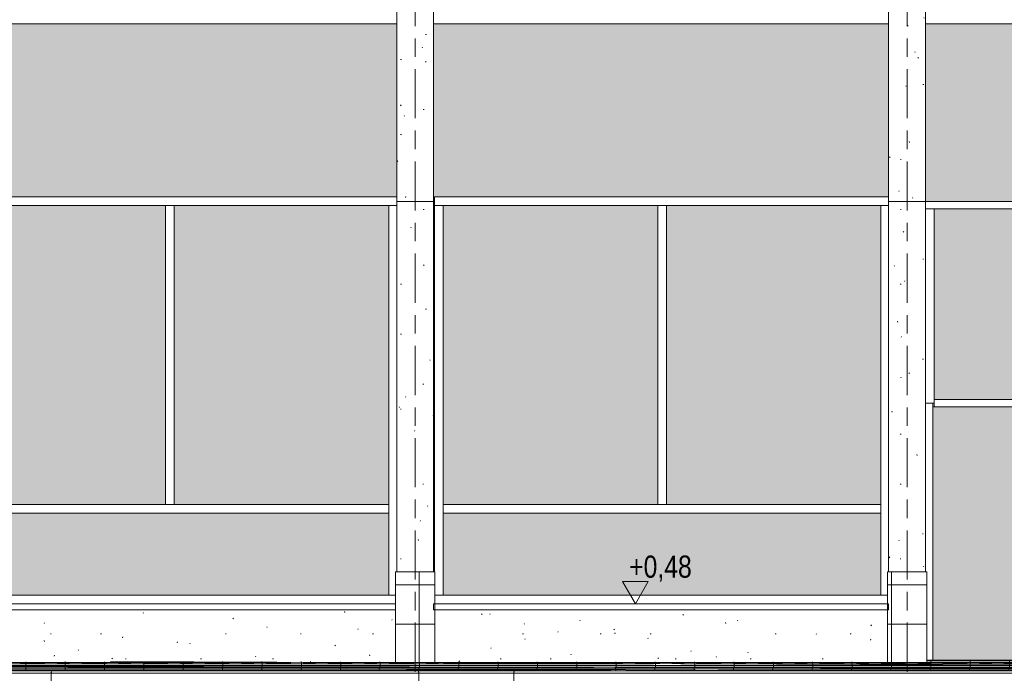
# Model space of a CAD drawing. Header units: metres. Extents: x -32 to 170, y -15 to 869.
# Tile 35 of 66: x 0.77 to 8.77, y -2.88 to 2.43. Entities that reach past the tile are written whole.
import ezdxf

# ---------------------------------------------------------------- set-up
doc = ezdxf.new("R2010")
doc.units = ezdxf.units.M
doc.linetypes.add('_Ebene_', pattern=[0.4, 0.2, -0.1, 0, -0.1])
doc.linetypes.add('_Rasterlinie_', pattern=[0.75, 0.4, -0.1, 0.15, -0.1])
for name, color, linetype, lineweight in [('A_Ebenen', 130, 'Continuous', 5), ('A_Fassade', 113, 'Continuous', 5), ('A_Geschossdecken', 7, 'Continuous', 5), ('A_Geschossdecken_Oberflächenschraffur', 7, 'Continuous', 5), ('A_Hoehenkoten', 124, 'Continuous', 5), ('A_Raster', 128, 'Continuous', 5), ('A_Stuetze-Gr', 151, 'Continuous', 5), ('A_Wand', 244, 'Continuous', 5), ('A_Wände_Oberflächenschraffur', 244, 'Continuous', 5)]:
    doc.layers.add(name, color=color, linetype=linetype, lineweight=lineweight)
doc.styles.add('Arial', font='arial.ttf', dxfattribs={"width": 0.8, "height": 0.18})
pattern_1 = [(0, (-9.746, 18.958), (0.813, 0.203), [0.007, -0.603, 0.007, -0.603, -3.251]), (0, (-9.746, 18.958), (0.813, 0.203), [-1.219, 0.007, -1.212, 0.007, -0.603, -1.422]), (0, (-9.746, 18.958), (0.813, 0.203), [-3.048, 0.007, -0.4, 0.007, -1.009]), (120, (-9.441, 19.06), (-0.5823032, 0.6025787), [0.007, -0.603, 0.007, -0.603, -3.251]), (120, (-9.441, 19.06), (-0.5823032, 0.6025787), [-1.219, 0.007, -1.212, 0.007, -0.603, -1.422]), (120, (-9.441, 19.06), (-0.5823032, 0.6025787), [-3.048, 0.007, -0.4, 0.007, -1.009]), (240, (-9.34, 19.466), (-0.2306968, -0.8055787), [0.007, -0.603, 0.007, -0.603, -3.251]), (240, (-9.34, 19.466), (-0.2306968, -0.8055787), [-1.219, 0.007, -1.212, 0.007, -0.603, -1.422]), (240, (-9.34, 19.466), (-0.2306968, -0.8055787), [-3.048, 0.007, -0.4, 0.007, -1.009])]
pattern_2 = [(0, (-9.746, -3.23), (0, 0.009), []), (90, (-9.746, -3.23), (-0.32, 2e-17), [])]
pattern_3 = [(0, (-9.746, 18.958), (0, 0.32), []), (90, (-9.746, 18.958), (-0.32, 2e-17), [])]
pattern_4 = [(0, (-9.746, -3.404), (0, 0.012), []), (90, (-9.746, -3.404), (-0.32, 2e-17), [])]
pattern_5 = [(0.005, (-9.744, -3.417), (-1.047e-06, 0.012), []), (90, (-9.744, -3.417), (-0.32, 2e-17), [])]
pattern_6 = [(0.005, (-9.744, -3.444), (-1.1345e-06, 0.013), []), (90, (-9.744, -3.444), (-0.32, 2e-17), [])]
pattern_7 = [(359.99, (-9.75, -3.358), (1.92e-06, 0.011), []), (90, (-9.75, -3.358), (-0.32, 2e-17), [])]
pattern_8 = [(0, (-9.746, -3.379), (0, 0.012), []), (90, (-9.746, -3.379), (-0.32, 2e-17), [])]

# ---------------------------------------------------------------- blocks, each defined once
blk = doc.blocks.new('System Panel - Solid-8069820-A')
at = {"layer": 'A_Fassade', "lineweight": 9}
blk.add_hatch(color=10, dxfattribs=at).paths.add_polyline_path([(1.2461, -2.2451), (3.7666, -2.2451), (3.7666, -1.5771), (0.2066, -1.5771), (0.2066, -2.2451), (0.3229, -2.2451)], flags=0)
blk = doc.blocks.new('System Panel - Glazed-8069821-A')
at = {"layer": 'A_Fassade', "lineweight": 9}
blk.add_hatch(color=10, dxfattribs=at).paths.add_polyline_path([(2.0216, -1.5071), (3.7666, -1.5071), (3.7666, 0.9229), (2.0216, 0.9229), (2.0216, 0.5275)], flags=0)
blk = doc.blocks.new('Rectangular Mullion - 70mm x 160mm-8069822-A')
at = {"layer": 'A_Fassade', "color": 250, "lineweight": 9}
for p, q in [((0.1366, 0.9229), (0.1366, 0.9929)), ((1.9866, 0.9929), (0.1366, 0.9929)), ((1.9866, 0.9229), (0.1366, 0.9229))]:
    blk.add_line(p, q, dxfattribs=at)
blk = doc.blocks.new('Rectangular Mullion - 70mm x 160mm-8069823-A')
at = {"layer": 'A_Fassade', "color": 250, "lineweight": 9}
for p, q in [((3.8316, 0.9929), (1.9866, 0.9929)), ((3.8316, 0.9229), (1.9866, 0.9229))]:
    blk.add_line(p, q, dxfattribs=at)
blk = doc.blocks.new('Rectangular Mullion - 70mm x 160mm-8069824-A')
at = {"layer": 'A_Fassade', "color": 250, "lineweight": 9}
blk.add_line((0.1383, -2.2451), (1.9866, -2.2451), dxfattribs=at)
blk = doc.blocks.new('Rectangular Mullion - 70mm x 160mm-8069827-A')
at = {"layer": 'A_Fassade', "color": 250, "lineweight": 9}
for p, q in [((3.7666, 0.9229), (3.8316, 0.9229)), ((3.7666, -1.5421), (3.7666, 0.9229))]:
    blk.add_line(p, q, dxfattribs=at)
blk = doc.blocks.new('Rectangular Mullion - 70mm x 160mm-8069828-A')
at = {"layer": 'A_Fassade', "color": 250, "lineweight": 9}
for p, q in [((3.7666, -2.2451), (3.7666, -1.5421)), ((3.8216, -2.2451), (3.7666, -2.2451))]:
    blk.add_line(p, q, dxfattribs=at)
blk = doc.blocks.new('Rectangular Mullion - 70mm x 160mm-8069829-A')
at = {"layer": 'A_Fassade', "color": 250, "lineweight": 9}
for p, q in [((0.2066, -1.5771), (0.2066, -1.5071)), ((1.9866, -1.5071), (0.2066, -1.5071)), ((1.9866, -1.5771), (0.2066, -1.5771))]:
    blk.add_line(p, q, dxfattribs=at)
blk = doc.blocks.new('Rectangular Mullion - 70mm x 160mm-8069830-A')
at = {"layer": 'A_Fassade', "color": 250, "lineweight": 9}
for p, q in [((1.9516, 0.9229), (2.0216, 0.9229)), ((1.9516, 0.9229), (1.9516, -1.5071)), ((2.0216, 0.9229), (2.0216, -1.5071)), ((2.0216, -1.5071), (1.9516, -1.5071))]:
    blk.add_line(p, q, dxfattribs=at)
blk = doc.blocks.new('Rectangular Mullion - 70mm x 160mm-8069831-A')
at = {"layer": 'A_Fassade', "color": 250, "lineweight": 9}
blk.add_line((1.9866, -2.2451), (3.8216, -2.2451), dxfattribs=at)
blk = doc.blocks.new('Rectangular Mullion - 70mm x 160mm-8069832-A')
at = {"layer": 'A_Fassade', "color": 250, "lineweight": 9}
for p, q in [((3.7666, -1.5071), (1.9866, -1.5071)), ((3.7666, -1.5071), (3.7666, -1.5771)), ((3.7666, -1.5771), (1.9866, -1.5771))]:
    blk.add_line(p, q, dxfattribs=at)
blk = doc.blocks.new('Rectangular Mullion - 70mm x 160mm-V16-A')
at = {"layer": 'A_Fassade', "color": 250, "lineweight": 9}
for p, q in [((7.8316, 0.9929), (5.9898, 0.9929)), ((7.8316, 0.9229), (5.9898, 0.9229))]:
    blk.add_line(p, q, dxfattribs=at)
blk = doc.blocks.new('Rectangular Mullion - 70mm x 160mm-8069825-A')
at = {"layer": 'A_Fassade', "color": 250, "lineweight": 9}
for p, q in [((0.1366, -1.5421), (0.1366, -2.0551)), ((0.2066, -1.5421), (0.2066, -2.2451)), ((0.2066, -2.2451), (0.1383, -2.2451))]:
    blk.add_line(p, q, dxfattribs=at)
blk = doc.blocks.new('Rectangular Mullion - 70mm x 160mm-8069826-A')
at = {"layer": 'A_Fassade', "color": 250, "lineweight": 9}
for p, q in [((0.1366, 0.9229), (0.2066, 0.9229)), ((0.1366, 0.9229), (0.1366, -1.5421)), ((0.2066, 0.9229), (0.2066, -1.5421))]:
    blk.add_line(p, q, dxfattribs=at)
blk = doc.blocks.new('Rectangular Mullion - 70mm x 160mm-V17-A')
at = {"layer": 'A_Fassade', "color": 250, "lineweight": 9}
for p, q in [((7.7698, 0.9229), (7.8316, 0.9229)), ((7.7698, -1.5421), (7.7698, 0.9229))]:
    blk.add_line(p, q, dxfattribs=at)
blk = doc.blocks.new('Rectangular Mullion - 70mm x 160mm-V18-A')
at = {"layer": 'A_Fassade', "color": 250, "lineweight": 9}
for p, q in [((7.7698, -2.2451), (7.7698, -1.5421)), ((7.8216, -2.2451), (7.7698, -2.2451))]:
    blk.add_line(p, q, dxfattribs=at)
blk = doc.blocks.new('Rectangular Mullion - 70mm x 160mm-V19-A')
at = {"layer": 'A_Fassade', "color": 250, "lineweight": 9}
blk.add_line((5.9898, -2.2451), (7.8216, -2.2451), dxfattribs=at)
blk = doc.blocks.new('Floors 1 - Floors 1-8100432-A')
at = {"layer": 'A_Geschossdecken', "color": 250, "lineweight": 9}
for p, q in [((1.0328, -2.859), (0.2444, -2.859)), ((0.2563, -2.8801), (1.021, -2.8801)), ((1.021, -2.8801), (1.0212, -2.8801)), ((1.0212, -2.8801), (4.0118, -2.8801)), ((1.033, -2.859), (1.0328, -2.859)), ((3.9999, -2.859), (1.033, -2.859)), ((4.7947, -2.859), (3.9999, -2.859)), ((4.0118, -2.8801), (4.7829, -2.8801)), ((4.7829, -2.8801), (9.7691, -2.8801)), ((9.7572, -2.859), (4.7947, -2.859))]:
    blk.add_line(p, q, dxfattribs=at)
for points in [[(1.021, -2.8801), (1.021, -2.8778), (1.0215, -2.8733), (1.0239, -2.8668), (1.0263, -2.863), (1.0278, -2.8613)], [(1.0212, -2.8801), (1.0212, -2.8778), (1.0217, -2.8733), (1.024, -2.8668), (1.0266, -2.863), (1.028, -2.8613)], [(1.032, -2.859), (1.0323, -2.859), (1.0328, -2.859), (1.0334, -2.859), (1.0336, -2.859)], [(1.033, -2.859), (1.0333, -2.859), (1.0336, -2.859), (1.0338, -2.859)], [(4.0008, -2.859), (4.0005, -2.859), (4, -2.859), (3.9994, -2.859), (3.9991, -2.859)], [(4.0118, -2.8801), (4.0118, -2.8778), (4.0113, -2.8733), (4.0089, -2.8668), (4.0064, -2.863), (4.0049, -2.8613)], [(4.7829, -2.8801), (4.7829, -2.8778), (4.7834, -2.8733), (4.7857, -2.8668), (4.7882, -2.863), (4.7897, -2.8613)], [(4.7939, -2.859), (4.7942, -2.859), (4.7947, -2.859), (4.7952, -2.859), (4.7955, -2.859)]]:
    blk.add_open_spline(points, degree=3, dxfattribs=at)
for points, knots in [([(1.0278, -2.8613), (1.0282, -2.8609), (1.0288, -2.8603), (1.0297, -2.8598), (1.0302, -2.8595), (1.0305, -2.8594)], [0, 0, 0, 0, 0.1666667, 0.25, 0.3333333, 0.3333333, 0.3333333, 0.3333333]), ([(1.028, -2.8613), (1.0284, -2.8609), (1.029, -2.8603), (1.0299, -2.8598), (1.0306, -2.8594), (1.0314, -2.8592), (1.0322, -2.859), (1.0327, -2.859), (1.033, -2.859)], [0, 0, 0, 0, 0.1666667, 0.25, 0.3333333, 0.4166667, 0.5, 0.5833333, 0.5833333, 0.5833333, 0.5833333]), ([(4.0049, -2.8613), (4.0046, -2.8609), (4.004, -2.8603), (4.0031, -2.8598), (4.0023, -2.8594), (4.0016, -2.8592), (4.0008, -2.859), (4, -2.859), (3.9994, -2.859), (3.9991, -2.859)], [0, 0, 0, 0, 0.1666667, 0.25, 0.3333333, 0.4166667, 0.5, 0.5833333, 0.6666667, 0.6666667, 0.6666667, 0.6666667]), ([(4.7897, -2.8613), (4.7901, -2.8609), (4.7907, -2.8603), (4.7916, -2.8598), (4.7923, -2.8594), (4.7931, -2.8592), (4.7939, -2.859), (4.7947, -2.859), (4.7952, -2.859), (4.7955, -2.859)], [0, 0, 0, 0, 0.1666667, 0.25, 0.3333333, 0.4166667, 0.5, 0.5833333, 0.6666667, 0.6666667, 0.6666667, 0.6666667])]:
    blk.add_open_spline(points, degree=3, knots=knots, dxfattribs=at)
blk = doc.blocks.new('System Panel - Glazed-8070367-A')
at = {"layer": 'A_Fassade', "lineweight": 9}
blk.add_hatch(color=10, dxfattribs=at).paths.add_polyline_path([(10.1235, -0.6551), (10.3935, -0.6551), (10.3935, 0.8949), (8.2016, 0.8949), (8.2016, -0.6551), (8.6315, -0.6551)], flags=0)
blk = doc.blocks.new('System Panel - Opening-8070368-A')
at = {"layer": 'A_Fassade', "lineweight": 9}
blk.add_hatch(color=10, dxfattribs=at).paths.add_polyline_path([(10.1235, -2.7739), (10.1235, -0.7151), (8.1916, -0.7151), (8.1916, -2.773), (10.0163, -2.7739)], flags=0)
at = {"layer": 'A_Fassade', "color": 250, "lineweight": 9}
for p, q in [((10.1235, -0.7151), (8.1916, -0.7151)), ((8.1916, -0.7151), (8.1916, -2.773)), ((10.1235, -2.7739), (10.1235, -0.7151))]:
    blk.add_line(p, q, dxfattribs=at)
blk = doc.blocks.new('Rectangular Mullion - 70mm x 160mm-8070370-A')
at = {"layer": 'A_Fassade', "color": 250, "lineweight": 9}
for p, q in [((8.1316, 0.8949), (8.2016, 0.8949)), ((8.2016, 0.8949), (8.2016, -0.6851)), ((8.2016, -0.6851), (8.1316, -0.6851))]:
    blk.add_line(p, q, dxfattribs=at)
blk = doc.blocks.new('Rectangular Mullion - 60mm x 80mm 2-8070371-A')
at = {"layer": 'A_Fassade', "color": 250, "lineweight": 9}
blk.add_line((8.1916, -0.6851), (8.1916, -0.7151), dxfattribs=at)
blk = doc.blocks.new('Rectangular Mullion - 60mm x 80mm 2-8070373-A')
at = {"layer": 'A_Fassade', "color": 250, "lineweight": 9}
for p, q in [((10.1235, -0.6551), (8.2016, -0.6551)), ((8.2016, -0.7151), (8.2016, -0.6851))]:
    blk.add_line(p, q, dxfattribs=at)
blk = doc.blocks.new('Rectangular Mullion - 60mm x 80mm 2-8070379-A')
at = {"layer": 'A_Fassade', "color": 250, "lineweight": 9}
for p, q in [((10.1235, 0.9549), (8.1316, 0.9549)), ((10.1235, 0.8949), (8.2016, 0.8949))]:
    blk.add_line(p, q, dxfattribs=at)
blk = doc.blocks.new('Höhenkoten - leer-6237472-A')
at = {"layer": 'A_Hoehenkoten'}
for p, q in [((-22.0251, -3.4351), (-21.8172, -3.4351)), ((-21.9212, -3.6151), (-22.0251, -3.4351)), ((-21.9212, -3.6151), (-21.8172, -3.4351))]:
    blk.add_line(p, q, dxfattribs=at)

msp = doc.modelspace()

# ---------------------------------------------------------------- hatches: boundary and pattern name
at = {"layer": 'A_Geschossdecken_Oberflächenschraffur'}
h = msp.add_hatch(dxfattribs=at)
h.set_pattern_fill('FP_11', color=9, style=0, pattern_type=2)
h.set_pattern_definition(pattern_2)
h.paths.add_polyline_path([(9.5547, -2.7751), (10.4779, -2.7741), (8.1416, -2.773), (8.1416, -2.7751), (8.6315, -2.7751)], flags=0)
h.paths.add_polyline_path([(-12.6015, -2.7751), (-12.1845, -2.7751), (-12.1845, -2.772), (-13.0631, -2.7751)], flags=0)
h = msp.add_hatch(dxfattribs=at)
h.set_pattern_fill('FP_11', color=9, style=0, pattern_type=2)
h.set_pattern_definition(pattern_2)
h.paths.add_polyline_path([(9.5547, -2.7751), (10.4779, -2.7741), (8.1416, -2.773), (8.1416, -2.7751), (8.6315, -2.7751)], flags=0)
h.paths.add_polyline_path([(-12.6015, -2.7751), (-12.1845, -2.7751), (-12.1845, -2.772), (-13.0631, -2.7751)], flags=0)
h = msp.add_hatch(dxfattribs=at)
h.set_pattern_fill('FP_42', color=9, style=0, pattern_type=2)
h.set_pattern_definition(pattern_5)
h.paths.add_polyline_path([(-1.0051, -2.821), (10.0163, -2.8195), (1.2461, -2.7853), (-0.2561, -2.7865), (-0.9289, -2.7951), (-1.0131, -2.7951), (-1.0053, -2.8207)], flags=0)
h = msp.add_hatch(dxfattribs=at)
h.set_pattern_fill('FP_42', color=9, style=0, pattern_type=2)
h.set_pattern_definition(pattern_5)
h.paths.add_polyline_path([(-1.0051, -2.821), (10.0163, -2.8195), (1.2461, -2.7853), (-0.2561, -2.7865), (-0.9289, -2.7951), (-1.0131, -2.7951), (-1.0053, -2.8207)], flags=0)
h = msp.add_hatch(dxfattribs=at)
h.set_pattern_fill('FP_25', color=9, style=0, pattern_type=2)
h.set_pattern_definition(pattern_4)
h.paths.add_polyline_path([(10.1712, -2.8201), (12.0186, -2.7751), (8.1416, -2.7751), (8.1416, -2.7864), (1.5028, -2.7852), (10.1632, -2.8201)], flags=0)
h = msp.add_hatch(dxfattribs=at)
h.set_pattern_fill('FP_25', color=9, style=0, pattern_type=2)
h.set_pattern_definition(pattern_4)
h.paths.add_polyline_path([(10.1712, -2.8201), (12.0186, -2.7751), (8.1416, -2.7751), (8.1416, -2.7864), (1.5028, -2.7852), (10.1632, -2.8201)], flags=0)
h = msp.add_hatch(dxfattribs=at)
h.set_pattern_fill('FP_53', color=9, style=0, pattern_type=2)
h.set_pattern_definition(pattern_8)
h.paths.add_polyline_path([(-13.5347, -2.8801), (-13.5319, -2.8781), (-13.9725, -2.8801), (-13.6127, -2.8801)], flags=0)
h.paths.add_polyline_path([(12.0478, -2.8801), (11.5787, -2.878), (11.5817, -2.8801), (12.0327, -2.8801)], flags=0)
h.paths.add_polyline_path([(-11.7154, -2.8801), (-11.7152, -2.8801), (-11.7152, -2.8784)], flags=0)
h.paths.add_polyline_path([(1.021, -2.8801), (1.0212, -2.8801), (1.022, -2.8733), (1.0243, -2.867), (1.0306, -2.8594), (1.0322, -2.859), (7.3935, -2.859), (-1.0618, -2.8213), (-9.3487, -2.859), (1.0292, -2.8601), (1.0278, -2.8613), (1.0239, -2.8676), (1.0217, -2.8741), (1.0212, -2.8784)], flags=0)
h = msp.add_hatch(dxfattribs=at)
h.set_pattern_fill('FP_53', color=9, style=0, pattern_type=2)
h.set_pattern_definition(pattern_8)
h.paths.add_polyline_path([(-13.5347, -2.8801), (-13.5319, -2.8781), (-13.9725, -2.8801), (-13.6127, -2.8801)], flags=0)
h.paths.add_polyline_path([(12.0478, -2.8801), (11.5787, -2.878), (11.5817, -2.8801), (12.0327, -2.8801)], flags=0)
h.paths.add_polyline_path([(-11.7154, -2.8801), (-11.7152, -2.8801), (-11.7152, -2.8784)], flags=0)
h.paths.add_polyline_path([(1.021, -2.8801), (1.0212, -2.8801), (1.022, -2.8733), (1.0243, -2.867), (1.0306, -2.8594), (1.0322, -2.859), (7.3935, -2.859), (-1.0618, -2.8213), (-9.3487, -2.859), (1.0292, -2.8601), (1.0278, -2.8613), (1.0239, -2.8676), (1.0217, -2.8741), (1.0212, -2.8784)], flags=0)
h = msp.add_hatch(dxfattribs=at)
h.set_pattern_fill('FP_49', color=9, style=0, pattern_type=2)
h.set_pattern_definition(pattern_6)
h.paths.add_polyline_path([(10.1632, -2.8401), (10.1712, -2.8201), (-0.6002, -2.8217), (10.0163, -2.8398)], flags=0)
h = msp.add_hatch(dxfattribs=at)
h.set_pattern_fill('FP_49', color=9, style=0, pattern_type=2)
h.set_pattern_definition(pattern_6)
h.paths.add_polyline_path([(10.1632, -2.8401), (10.1712, -2.8201), (-0.6002, -2.8217), (10.0163, -2.8398)], flags=0)
h = msp.add_hatch(dxfattribs=at)
h.set_pattern_fill('FP_51', color=9, style=0, pattern_type=2)
h.set_pattern_definition(pattern_7)
h.paths.add_polyline_path([(12.0478, -2.8801), (11.5673, -2.8699), (11.5787, -2.878), (12.0327, -2.88)], flags=0)
h.paths.add_polyline_path([(9.7683, -2.859), (11.0558, -2.859), (10.1632, -2.8401), (-0.6002, -2.8229), (7.3935, -2.859), (9.766, -2.859)], flags=0)
h = msp.add_hatch(dxfattribs=at)
h.set_pattern_fill('FP_51', color=9, style=0, pattern_type=2)
h.set_pattern_definition(pattern_7)
h.paths.add_polyline_path([(12.0478, -2.8801), (11.5673, -2.8699), (11.5787, -2.878), (12.0327, -2.88)], flags=0)
h.paths.add_polyline_path([(9.7683, -2.859), (11.0558, -2.859), (10.1632, -2.8401), (-0.6002, -2.8229), (7.3935, -2.859), (9.766, -2.859)], flags=0)
at = {"layer": 'A_Stuetze-Gr'}
h = msp.add_hatch(dxfattribs=at)
h.set_pattern_fill('FP_1', style=0, pattern_type=2)
h.set_pattern_definition(pattern_1)
h.paths.add_polyline_path([(4.1316, 0.9549), (4.1316, 6.1449), (3.8316, 6.1449), (3.8316, 0.9549)], flags=0)
h = msp.add_hatch(dxfattribs=at)
h.set_pattern_fill('FP_1', style=0, pattern_type=2)
h.set_pattern_definition(pattern_1)
h.paths.add_polyline_path([(8.1316, 0.9549), (8.1316, 6.1449), (7.8316, 6.1449), (7.8316, 0.9549)], flags=0)
h = msp.add_hatch(dxfattribs=at)
h.set_pattern_fill('FP_1', style=0, pattern_type=2)
h.set_pattern_definition(pattern_1)
h.paths.add_polyline_path([(4.0156, -2.0551), (4.1316, -2.0551), (4.1316, 0.9549), (3.8316, 0.9549), (3.8316, -2.0551)], flags=0)
h = msp.add_hatch(dxfattribs=at)
h.set_pattern_fill('FP_1', style=0, pattern_type=2)
h.set_pattern_definition(pattern_1)
h.paths.add_polyline_path([(7.8316, -2.0551), (8.1316, -2.0551), (8.1316, 0.9549), (7.8316, 0.9549), (7.8316, -1.2449)], flags=0)
at = {"layer": 'A_Wände_Oberflächenschraffur'}
h = msp.add_hatch(dxfattribs=at)
h.set_pattern_fill('FP_1', style=0, pattern_type=2)
h.set_pattern_definition(pattern_1)
h.paths.add_polyline_path([(-13.0631, 0.9549), (-12.7816, 0.9549), (-12.7816, 0.9849), (-14.3441, 0.9849), (-14.3441, 0.9549), (-13.5247, 0.9549)], flags=0)
h.paths.add_polyline_path([(-16.7572, 0.9549), (-16.3156, 0.9549), (-16.3156, 0.9849), (-16.7572, 0.9849)], flags=0)
h.paths.add_polyline_path([(-12.6015, 0.9549), (-12.1745, 0.9549), (-12.1745, 1.931), (-14.6566, 1.6549), (-14.7392, 1.6549), (-14.8004, 1.0249), (-12.7566, 1.0242), (-12.7566, 0.9849), (-12.7456, 0.9849), (-12.7456, 0.9549)], flags=0)
h.paths.add_polyline_path([(-7.8766, 0.9549), (-7.8655, 0.9549), (-7.8655, 0.9929), (-4.1717, 0.9929), (-4.1717, 2.3986), (-7.8766, 2.3986), (-7.8766, 0.9929)], flags=0)
h.paths.add_polyline_path([(12.7255, 0.9549), (12.7255, 6.1449), (12.7178, 6.1449), (12.7178, 2.3986), (8.1316, 2.3986), (8.1316, 0.9549), (12.7155, 0.9549)], flags=0)
h.paths.add_polyline_path([(-16.2906, 0.9549), (-16.159, 0.9549), (-16.1621, 0.9849), (-16.2906, 0.9849)], flags=0)
h.paths.add_polyline_path([(-15.4122, 0.9549), (-15.2081, 0.9549), (-15.2038, 0.9849), (-15.7615, 0.9849), (-15.7571, 0.9549), (-15.4897, 0.9549)], flags=0)
h.paths.add_polyline_path([(4.1398, 0.9549), (4.1398, 0.9929), (7.8316, 0.9929), (7.8316, 2.3986), (4.1316, 2.3986), (4.1316, 0.9549)], flags=0)
h.paths.add_polyline_path([(-14.3691, 0.9549), (-14.3691, 0.9849), (-14.5031, 0.9849), (-14.5031, 0.9549), (-14.4479, 0.9549)], flags=0)
h.paths.add_polyline_path([(-14.8072, 0.9549), (-14.5281, 0.9549), (-14.5281, 0.9849), (-14.8043, 0.9849)], flags=0)
h.paths.add_polyline_path([(0.1366, 0.9549), (0.1366, 0.9929), (3.8316, 0.9929), (3.8316, 2.3986), (0.1283, 2.3986), (0.1283, 0.9549)], flags=0)
h.paths.add_polyline_path([(-0.1817, 0.9549), (-0.1717, 0.9549), (-0.1717, 2.3986), (-3.8717, 2.3986), (-3.8717, 0.9929), (-0.1817, 0.9929)], flags=0)
h.paths.add_polyline_path([(-11.6783, 0.9929), (-8.1766, 0.9929), (-8.1766, 2.3986), (-11.8745, 2.3986), (-11.8745, 2.1049), (-11.5103, 2.1049), (-11.5103, 2.0049), (-11.8745, 1.9644), (-11.8745, 0.9929)], flags=0)
h.paths.add_polyline_path([(-16.2942, 1.0249), (-16.1662, 1.0249), (-16.2472, 1.8209), (-16.7572, 1.8958), (-16.7572, 1.0249), (-16.7558, 1.0249)], flags=0)
h.paths.add_polyline_path([(-15.371, 1.0249), (-15.1979, 1.0249), (-15.1061, 1.6549), (-15.1166, 1.6549), (-15.8774, 1.7666), (-15.7675, 1.0249), (-15.4897, 1.0249)], flags=0)
h.paths.add_polyline_path([(-13.5247, 2.1049), (-12.1745, 2.1049), (-12.1745, 2.3986), (-13.8743, 2.3986), (-13.8743, 2.1049)], flags=0)
h.paths.add_polyline_path([(-16.7572, 2.1049), (-16.2761, 2.1049), (-16.306, 2.3986), (-16.7572, 2.3986), (-16.7572, 2.2999)], flags=0)
h.paths.add_polyline_path([(-13.9028, 2.1049), (-13.9028, 2.3986), (-14.667, 2.3986), (-14.6955, 2.1049), (-14.4479, 2.1049)], flags=0)
h.paths.add_polyline_path([(-15.7528, 2.1049), (-15.7528, 2.3986), (-15.971, 2.3986), (-15.9275, 2.1049), (-15.825, 2.1049)], flags=0)
h.paths.add_polyline_path([(-15.7243, 2.1049), (-15.0405, 2.1049), (-14.9977, 2.3986), (-15.7243, 2.3986), (-15.7243, 2.2999)], flags=0)
h = msp.add_hatch(dxfattribs=at)
h.set_pattern_fill('FP_13', color=133, style=0, pattern_type=2)
h.set_pattern_definition(pattern_3)
h.paths.add_polyline_path([(3.8316, -2.7864), (3.8316, -2.0551), (3.8216, -2.0551), (3.8216, -2.7864)], flags=0)
h = msp.add_hatch(dxfattribs=at)
h.set_pattern_fill('FP_13', color=133, style=0, pattern_type=2)
h.set_pattern_definition(pattern_3)
h.paths.add_polyline_path([(3.8316, -2.7864), (3.8316, -2.0551), (3.8216, -2.0551), (3.8216, -2.7864)], flags=0)
h = msp.add_hatch(dxfattribs=at)
h.set_pattern_fill('FP_13', color=133, style=0, pattern_type=2)
h.set_pattern_definition(pattern_3)
h.paths.add_polyline_path([(4.1416, -2.7864), (4.1416, -2.0551), (3.8316, -2.0551), (3.8316, -2.7864), (4.0156, -2.7864)], flags=0)
h = msp.add_hatch(dxfattribs=at)
h.set_pattern_fill('FP_13', color=133, style=0, pattern_type=2)
h.set_pattern_definition(pattern_3)
h.paths.add_polyline_path([(4.1416, -2.7864), (4.1416, -2.0551), (3.8316, -2.0551), (3.8316, -2.7864), (4.0156, -2.7864)], flags=0)
h = msp.add_hatch(dxfattribs=at)
h.set_pattern_fill('FP_13', color=133, style=0, pattern_type=2)
h.set_pattern_definition(pattern_3)
h.paths.add_polyline_path([(7.8316, -2.7864), (7.8316, -2.0551), (7.8216, -2.0551), (7.8216, -2.7864)], flags=0)
h = msp.add_hatch(dxfattribs=at)
h.set_pattern_fill('FP_13', color=133, style=0, pattern_type=2)
h.set_pattern_definition(pattern_3)
h.paths.add_polyline_path([(7.8316, -2.7864), (7.8316, -2.0551), (7.8216, -2.0551), (7.8216, -2.7864)], flags=0)
h = msp.add_hatch(dxfattribs=at)
h.set_pattern_fill('FP_13', color=133, style=0, pattern_type=2)
h.set_pattern_definition(pattern_3)
h.paths.add_polyline_path([(8.1416, -2.7864), (8.1416, -2.0551), (7.8316, -2.0551), (7.8316, -2.7864)], flags=0)
h = msp.add_hatch(dxfattribs=at)
h.set_pattern_fill('FP_13', color=133, style=0, pattern_type=2)
h.set_pattern_definition(pattern_3)
h.paths.add_polyline_path([(8.1416, -2.7864), (8.1416, -2.0551), (7.8316, -2.0551), (7.8316, -2.7864)], flags=0)
h = msp.add_hatch(dxfattribs=at)
h.set_pattern_fill('FP_1', style=0, pattern_type=2)
h.set_pattern_definition(pattern_1)
h.paths.add_polyline_path([(0.1383, -2.7854), (3.8216, -2.785), (3.8216, -2.3651), (0.1383, -2.3651), (0.1383, -2.7852)], flags=0)
h = msp.add_hatch(dxfattribs=at)
h.set_pattern_fill('FP_1', style=0, pattern_type=2)
h.set_pattern_definition(pattern_1)
h.paths.add_polyline_path([(4.1416, -2.7854), (7.8216, -2.7849), (7.8216, -2.3651), (4.1416, -2.3651), (4.1416, -2.7852)], flags=0)

# ---------------------------------------------------------------- linework, layer by layer
at = {"layer": 'A_Ebenen', "color": 170, "linetype": '_Ebene_', "lineweight": 9}
msp.add_line((21.9701, -2.7951), (-24.9286, -2.7951), dxfattribs=at)
at = {"layer": 'A_Geschossdecken', "color": 250, "lineweight": 9}
for p, q in [((0.1383, -2.3151), (3.8216, -2.3151)), ((4.1316, -2.3151), (7.8316, -2.3151)), ((4.1316, -2.3151), (4.1316, -2.3651)), ((7.8316, -2.3151), (7.8316, -2.3651)), ((3.8216, -2.3651), (0.1383, -2.3651)), ((7.8316, -2.3651), (4.1316, -2.3651)), ((1.5028, -2.7852), (10.1712, -2.8201)), ((12.7155, -2.7751), (8.1416, -2.773)), ((8.1416, -2.7751), (12.7155, -2.7751)), ((1.021, -2.8801), (-14.001, -2.8801)), ((-1.0051, -2.821), (10.1712, -2.8201)), ((-1.0051, -2.821), (10.1632, -2.8401)), ((-1.0051, -2.821), (7.3938, -2.859)), ((10.5352, -2.8801), (1.021, -2.8801)), ((1.021, -2.8801), (1.021, -3.1601)), ((1.0212, -2.8801), (1.0212, -3.1601)), ((4.0118, -2.8801), (4.0118, -3.1601)), ((4.7829, -3.1601), (4.7829, -2.8801))]:
    msp.add_line(p, q, dxfattribs=at)
at = {"layer": 'A_Raster', "linetype": '_Rasterlinie_', "lineweight": 9}
for p, q in [((3.9816, -14.8682), (3.9816, 14.615)), ((7.9816, -14.8682), (7.9816, 14.615))]:
    msp.add_line(p, q, dxfattribs=at)
at = {"layer": 'A_Stuetze-Gr', "color": 250, "lineweight": 9}
for p, q in [((3.8316, 0.9549), (3.8316, 6.1449)), ((4.1316, 6.1449), (4.1316, 0.9549)), ((7.8316, 0.9549), (7.8316, 6.1449)), ((8.1316, 6.1449), (8.1316, 0.9549)), ((3.8316, 0.9549), (4.1316, 0.9549)), ((3.8316, -2.0551), (3.8316, 0.9549)), ((4.1316, 0.9549), (3.8316, 0.9549)), ((4.1316, 0.9549), (4.1316, -2.0551)), ((7.8316, 0.9549), (8.1316, 0.9549)), ((7.8316, -2.0551), (7.8316, 0.9549)), ((8.1316, 0.9549), (7.8316, 0.9549)), ((8.1316, 0.9549), (8.1316, -2.0551))]:
    msp.add_line(p, q, dxfattribs=at)
at = {"layer": 'A_Wand', "color": 250, "lineweight": 9}
for p, q in [((3.8316, 2.3986), (0.1283, 2.3986)), ((7.8316, 2.3986), (4.1316, 2.3986)), ((12.7178, 2.3986), (8.1316, 2.3986)), ((4.1316, 0.9549), (4.1398, 0.9549)), ((3.8216, -2.7864), (3.8216, -2.0551)), ((4.1416, -2.0551), (3.8216, -2.0551)), ((4.1416, -2.7864), (4.1416, -2.0551)), ((7.8216, -2.7864), (7.8216, -2.0551)), ((8.1416, -2.0551), (7.8216, -2.0551)), ((8.1416, -2.7864), (8.1416, -2.0551))]:
    msp.add_line(p, q, dxfattribs=at)

# ---------------------------------------------------------------- block references
at = {"layer": 'A_Fassade', "color": 250, "lineweight": 9}
for name, p in [('Rectangular Mullion - 70mm x 160mm-8069822-A', (0, 0)), ('Rectangular Mullion - 70mm x 160mm-8069823-A', (0, 0)), ('Rectangular Mullion - 70mm x 160mm-8069822-A', (4.0032, 0)), ('Rectangular Mullion - 70mm x 160mm-V16-A', (0, 0)), ('System Panel - Glazed-8069821-A', (-1.815, 0)), ('Rectangular Mullion - 70mm x 160mm-8069830-A', (0, 0)), ('System Panel - Glazed-8069821-A', (0, 0)), ('Rectangular Mullion - 70mm x 160mm-8069827-A', (0, 0)), ('Rectangular Mullion - 70mm x 160mm-8069826-A', (4.0032, 0)), ('System Panel - Glazed-8069821-A', (2.1882, 0)), ('Rectangular Mullion - 70mm x 160mm-8069830-A', (4.0032, 0)), ('System Panel - Glazed-8069821-A', (4.0032, 0)), ('Rectangular Mullion - 70mm x 160mm-V17-A', (0, 0)), ('Rectangular Mullion - 60mm x 80mm 2-8070379-A', (0, 0)), ('Rectangular Mullion - 70mm x 160mm-8070370-A', (0, 0)), ('System Panel - Glazed-8070367-A', (0, 0)), ('Rectangular Mullion - 60mm x 80mm 2-8070371-A', (0, 0)), ('System Panel - Opening-8070368-A', (0, 0)), ('Rectangular Mullion - 60mm x 80mm 2-8070373-A', (0, 0)), ('Rectangular Mullion - 70mm x 160mm-8069829-A', (0, 0)), ('Rectangular Mullion - 70mm x 160mm-8069832-A', (0, 0)), ('Rectangular Mullion - 70mm x 160mm-8069829-A', (4.0032, 0)), ('Rectangular Mullion - 70mm x 160mm-8069832-A', (4.0032, 0)), ('System Panel - Solid-8069820-A', (0, 0)), ('Rectangular Mullion - 70mm x 160mm-8069828-A', (0, 0)), ('Rectangular Mullion - 70mm x 160mm-8069825-A', (4.0032, 0)), ('System Panel - Solid-8069820-A', (4.0032, 0)), ('Rectangular Mullion - 70mm x 160mm-V18-A', (0, 0)), ('Rectangular Mullion - 70mm x 160mm-8069824-A', (0, 0)), ('Rectangular Mullion - 70mm x 160mm-8069831-A', (0, 0)), ('Rectangular Mullion - 70mm x 160mm-8069824-A', (4.0032, 0)), ('Rectangular Mullion - 70mm x 160mm-V19-A', (0, 0))]:
    msp.add_blockref(name, p, dxfattribs=at)
at = {"layer": 'A_Geschossdecken', "color": 250, "lineweight": 9}
msp.add_blockref('Floors 1 - Floors 1-8100432-A', (0, 0), dxfattribs=at)
at = {"layer": 'A_Hoehenkoten'}
msp.add_blockref('Höhenkoten - leer-6237472-A', (27.6938, 1.3), dxfattribs=at)

# ---------------------------------------------------------------- texts
at = {"layer": 'A_Hoehenkoten', "insert": (5.722, -1.9229), "char_height": 0.18, "width": 0.601593, "attachment_point": 1, "line_spacing_factor": 0.941778, "style": 'Arial'}
msp.add_mtext('+0,48', dxfattribs=at)

doc.saveas('drawing.dxf')
